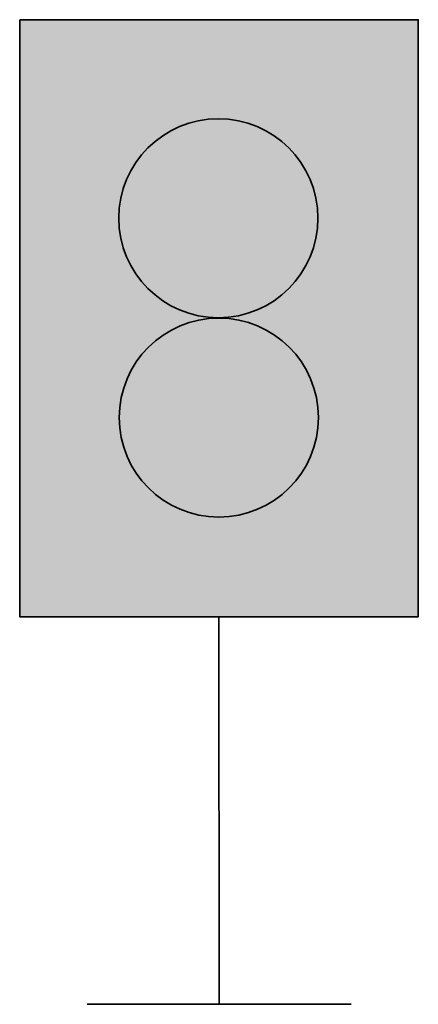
# Model space of a CAD drawing. Header units: metres. Extents: x -0.00162 to 0.00162, y 0 to 0.008.
import ezdxf

# ---------------------------------------------------------------- set-up
doc = ezdxf.new("R2010")
doc.units = ezdxf.units.M
doc.layers.add('SIG_NE_ÜS_flf', color=250, linetype='Continuous', lineweight=0)
doc.layers.add('SIG_NE_ÜS_sym', color=7, linetype='Continuous', lineweight=35)

msp = doc.modelspace()

# ---------------------------------------------------------------- hatches: boundary and pattern name
at = {"layer": 'SIG_NE_ÜS_flf', "linetype": 'Continuous'}
h = msp.add_hatch(color=256, dxfattribs=at)
h.paths.add_polyline_path([(-0.001619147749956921, 0.008000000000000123), (-0.001619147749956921, 0.003148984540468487), (0.001617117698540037, 0.003148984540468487), (0.001617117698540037, 0.008000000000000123)])
edge = h.paths.add_edge_path(flags=0)
edge.add_arc((-2.316069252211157e-06, 0.004766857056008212), 0.0008086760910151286, 90.019291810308, 180, ccw=False)
edge.add_arc((-2.836486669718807e-06, 0.006384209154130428), 0.0008086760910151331, 180, 270.0175804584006, ccw=False)
edge.add_arc((-2.836486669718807e-06, 0.006384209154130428), 0.0008086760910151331, 0, 180, ccw=False)
edge.add_arc((-2.836486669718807e-06, 0.006384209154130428), 0.0008086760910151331, 270.019291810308, 360, ccw=False)
edge.add_arc((-2.316069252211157e-06, 0.004766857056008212), 0.0008086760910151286, 0, 90.01758045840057, ccw=False)
edge.add_arc((-2.316069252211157e-06, 0.004766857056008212), 0.0008086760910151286, 180, 360, ccw=False)
h = msp.add_hatch(color=40, dxfattribs=at)
h.paths.add_polyline_path([(0.001617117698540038, 0.003148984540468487), (0.001617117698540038, 0.008000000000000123), (-0.001619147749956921, 0.008000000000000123), (-0.001619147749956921, 0.003148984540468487)])
h.paths.add_polyline_path([(-0.001295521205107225, 0.003472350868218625), (-0.001295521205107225, 0.007676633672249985), (0.001293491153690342, 0.007676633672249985), (0.001293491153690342, 0.003472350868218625)], flags=0)
at = {"layer": 'SIG_NE_ÜS_flf', "linetype": 'Continuous', "true_color": 0xffffff}
h = msp.add_hatch(color=7, dxfattribs=at)
edge = h.paths.add_edge_path()
edge.add_arc((-5.652212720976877e-06, 0.006386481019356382), 0.0008086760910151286, 0, 180)
edge.add_arc((-5.652212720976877e-06, 0.006386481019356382), 0.0008086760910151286, 180, 360)
at = {"layer": 'SIG_NE_ÜS_flf', "linetype": 'Continuous'}
h = msp.add_hatch(color=40, dxfattribs=at)
edge = h.paths.add_edge_path()
edge.add_arc((-2.316069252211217e-06, 0.004766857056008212), 0.0008086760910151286, 0, 180)
edge.add_arc((-2.316069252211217e-06, 0.004766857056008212), 0.0008086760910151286, 180, 360)

# ---------------------------------------------------------------- linework, layer by layer
at = {"layer": 'SIG_NE_ÜS_sym'}
for p, q in [((1.089195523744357e-16, 1.225344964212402e-16), (-1.015025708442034e-06, 0.003148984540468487)), ((1.089195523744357e-16, 1.225344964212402e-16), (-0.001072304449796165, -3.4563696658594e-07)), ((0.001072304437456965, 3.45632031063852e-07), (1.089195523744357e-16, 1.225344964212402e-16))]:
    msp.add_line(p, q, dxfattribs=at)
at = {"layer": 'SIG_NE_ÜS_sym', "flags": 128}
msp.add_lwpolyline([(-0.001619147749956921, 0.008000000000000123), (0.001617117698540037, 0.008000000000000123), (0.001617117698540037, 0.003148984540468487), (-0.001619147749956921, 0.003148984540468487), (-0.001619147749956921, 0.008000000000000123)], dxfattribs=at)
at = {"layer": 'SIG_NE_ÜS_sym'}
for centre in [(-6.036115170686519e-06, 0.006387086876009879), (-2.316069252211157e-06, 0.004766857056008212)]:
    msp.add_circle(centre, 0.0008086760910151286, dxfattribs=at)

doc.saveas('drawing.dxf')
